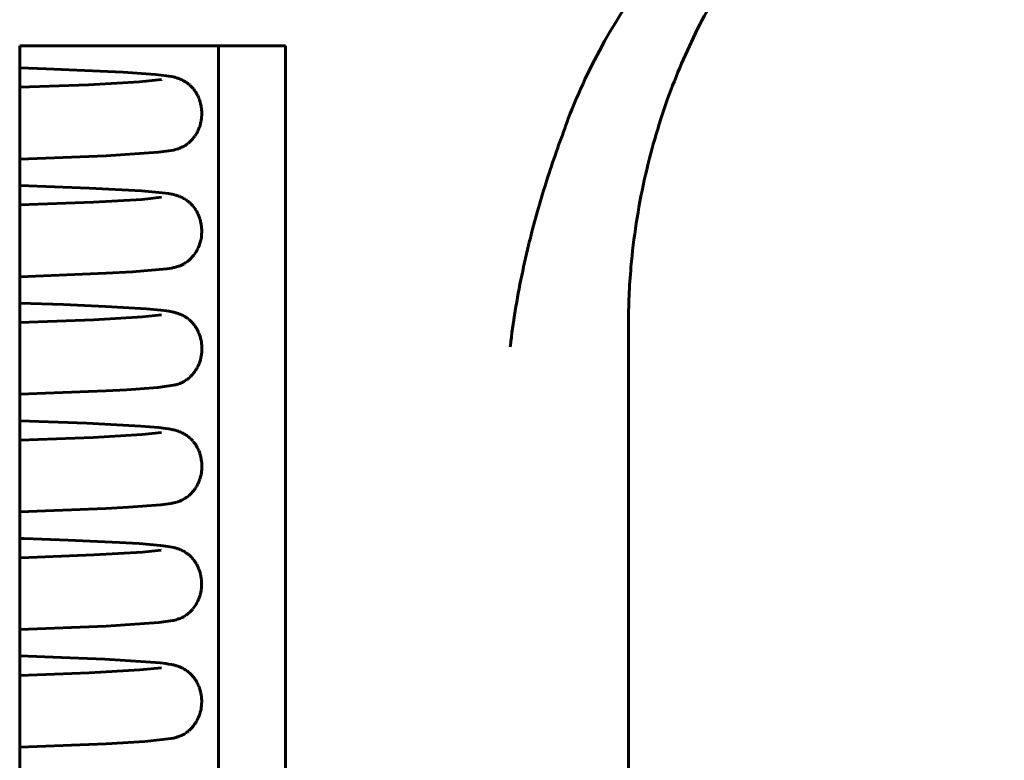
# Model space of a CAD drawing. Header units: millimetres. Extents: x 67 to 136, y 118 to 246.
# Tile 10 of 11: x 116 to 129, y 220 to 231. Entities that reach past the tile are written whole.
import ezdxf

# ---------------------------------------------------------------- set-up
doc = ezdxf.new("R2010")
doc.units = ezdxf.units.MM
doc.linetypes.add('K5LT_BASIC', pattern=[0])
doc.layers.add('Системный слой (1)', color=7, linetype='Continuous', true_color=0x6c6c6c)

# ---------------------------------------------------------------- blocks, each defined once
blk = doc.blocks.new('U5')
at = {"layer": 'Системный слой (1)', "color": 143, "linetype": 'K5LT_BASIC', "lineweight": 60, "true_color": 0x33acca}
for p, q in [((116.549, 224.91), (115.615, 224.945)), ((117.302, 224.869), (116.549, 224.91)), ((117.551, 224.848), (117.302, 224.869)), ((117.648, 224.837), (117.551, 224.848)), ((117.691, 224.831), (117.648, 224.837)), ((117.736, 224.823), (117.691, 224.831)), ((117.754, 224.819), (117.736, 224.823)), ((117.768, 224.816), (117.754, 224.819)), ((117.775, 224.814), (117.768, 224.816)), ((117.778, 224.813), (117.775, 224.814)), ((117.783, 224.812), (117.778, 224.813)), ((117.794, 224.809), (117.783, 224.812)), ((117.807, 224.805), (117.794, 224.809)), ((117.814, 224.803), (117.807, 224.805)), ((117.818, 224.801), (117.814, 224.803)), ((117.82, 224.801), (117.818, 224.801)), ((117.821, 224.8), (117.82, 224.801)), ((117.822, 224.8), (117.821, 224.8)), ((117.825, 224.799), (117.822, 224.8)), ((117.828, 224.798), (117.825, 224.799)), ((117.831, 224.797), (117.828, 224.798)), ((117.836, 224.795), (117.831, 224.797)), ((117.846, 224.791), (117.836, 224.795)), ((117.852, 224.789), (117.846, 224.791)), ((117.856, 224.787), (117.852, 224.789)), ((117.857, 224.786), (117.856, 224.787)), ((117.858, 224.786), (117.857, 224.786)), ((117.875, 224.778), (117.858, 224.786)), ((117.889, 224.771), (117.875, 224.778)), ((117.897, 224.767), (117.889, 224.771)), ((117.901, 224.765), (117.897, 224.767)), ((117.902, 224.764), (117.901, 224.765)), ((117.903, 224.764), (117.902, 224.764)), ((117.92, 224.754), (117.903, 224.764)), ((117.934, 224.745), (117.92, 224.754)), ((117.942, 224.74), (117.934, 224.745)), ((117.945, 224.737), (117.942, 224.74)), ((117.947, 224.736), (117.945, 224.737)), ((117.948, 224.735), (117.947, 224.736)), ((117.964, 224.723), (117.948, 224.735)), ((117.978, 224.712), (117.964, 224.723)), ((117.985, 224.705), (117.978, 224.712)), ((117.989, 224.702), (117.985, 224.705)), ((117.991, 224.7), (117.989, 224.702)), ((117.992, 224.699), (117.991, 224.7)), ((118.005, 224.686), (117.992, 224.699)), ((118.019, 224.672), (118.005, 224.686)), ((118.026, 224.664), (118.019, 224.672)), ((118.029, 224.66), (118.026, 224.664)), ((118.031, 224.658), (118.029, 224.66)), ((118.032, 224.657), (118.031, 224.658)), ((118.043, 224.643), (118.032, 224.657)), ((118.056, 224.626), (118.043, 224.643)), ((118.062, 224.617), (118.056, 224.626)), ((118.065, 224.612), (118.062, 224.617)), ((118.067, 224.61), (118.065, 224.612)), ((118.067, 224.609), (118.067, 224.61)), ((118.078, 224.592), (118.067, 224.609)), ((118.089, 224.571), (118.078, 224.592)), ((118.095, 224.561), (118.089, 224.571)), ((118.097, 224.555), (118.095, 224.561)), ((118.099, 224.552), (118.097, 224.555)), ((118.099, 224.551), (118.099, 224.552)), ((118.109, 224.53), (118.099, 224.551)), ((118.118, 224.505), (118.109, 224.53)), ((118.123, 224.493), (118.118, 224.505)), ((118.125, 224.486), (118.123, 224.493)), ((118.126, 224.483), (118.125, 224.486)), ((118.126, 224.482), (118.126, 224.483)), ((118.133, 224.458), (118.126, 224.482)), ((118.14, 224.431), (118.133, 224.458)), ((118.142, 224.418), (118.14, 224.431)), ((118.144, 224.411), (118.142, 224.418)), ((118.144, 224.408), (118.144, 224.411)), ((118.144, 224.406), (118.144, 224.408)), ((118.149, 224.379), (118.144, 224.406)), ((118.151, 224.353), (118.149, 224.379)), ((118.152, 224.341), (118.151, 224.353)), ((118.152, 224.334), (118.152, 224.341)), ((118.153, 224.331), (118.152, 224.334)), ((118.153, 224.329), (118.153, 224.331)), ((118.153, 224.309), (118.153, 224.329)), ((118.136, 224.168), (118.141, 224.191)), ((118.141, 224.191), (118.142, 224.192)), ((118.142, 224.195), (118.143, 224.201)), ((118.142, 224.192), (118.142, 224.195)), ((118.143, 224.201), (118.146, 224.214)), ((118.146, 224.214), (118.149, 224.239)), ((118.149, 224.239), (118.151, 224.261)), ((118.151, 224.262), (118.152, 224.265)), ((118.151, 224.261), (118.151, 224.262)), ((118.152, 224.272), (118.153, 224.284)), ((118.152, 224.265), (118.152, 224.272)), ((118.153, 224.284), (118.153, 224.309)), ((118.082, 224.034), (118.093, 224.054)), ((118.093, 224.056), (118.095, 224.058)), ((118.093, 224.054), (118.093, 224.056)), ((118.095, 224.058), (118.098, 224.064)), ((118.098, 224.064), (118.103, 224.076)), ((118.103, 224.076), (118.114, 224.1)), ((118.114, 224.1), (118.121, 224.12)), ((118.121, 224.12), (118.122, 224.122)), ((118.122, 224.122), (118.123, 224.125)), ((118.123, 224.125), (118.125, 224.131)), ((118.125, 224.131), (118.129, 224.143)), ((118.129, 224.143), (118.136, 224.168)), ((117.971, 223.899), (117.98, 223.907)), ((117.98, 223.907), (117.998, 223.924)), ((117.998, 223.924), (118.013, 223.939)), ((118.013, 223.939), (118.014, 223.94)), ((118.014, 223.94), (118.016, 223.943)), ((118.016, 223.943), (118.02, 223.947)), ((118.02, 223.947), (118.028, 223.957)), ((118.028, 223.957), (118.044, 223.977)), ((118.044, 223.977), (118.056, 223.993)), ((118.056, 223.994), (118.058, 223.997)), ((118.056, 223.993), (118.056, 223.994)), ((118.058, 223.997), (118.062, 224.002)), ((118.062, 224.002), (118.069, 224.012)), ((118.069, 224.012), (118.082, 224.034)), ((117.13, 223.738), (117.581, 223.773)), ((117.581, 223.773), (117.72, 223.791)), ((117.72, 223.791), (117.734, 223.794)), ((117.734, 223.794), (117.737, 223.795)), ((117.737, 223.795), (117.741, 223.795)), ((117.741, 223.795), (117.743, 223.796)), ((117.743, 223.796), (117.743, 223.796)), ((117.743, 223.796), (117.745, 223.796)), ((117.745, 223.796), (117.747, 223.797)), ((117.747, 223.797), (117.752, 223.798)), ((117.752, 223.798), (117.762, 223.8)), ((117.762, 223.8), (117.785, 223.805)), ((117.785, 223.805), (117.793, 223.807)), ((117.793, 223.807), (117.81, 223.812)), ((117.81, 223.812), (117.817, 223.814)), ((117.817, 223.814), (117.821, 223.816)), ((117.821, 223.816), (117.826, 223.817)), ((117.826, 223.817), (117.834, 223.82)), ((117.834, 223.82), (117.848, 223.825)), ((117.848, 223.825), (117.872, 223.835)), ((117.872, 223.835), (117.915, 223.859)), ((117.915, 223.859), (117.917, 223.86)), ((117.917, 223.86), (117.921, 223.863)), ((117.921, 223.863), (117.929, 223.868)), ((117.929, 223.868), (117.941, 223.876)), ((117.941, 223.876), (117.959, 223.89)), ((117.959, 223.89), (117.964, 223.893)), ((117.964, 223.893), (117.965, 223.894)), ((117.965, 223.894), (117.967, 223.896)), ((117.967, 223.896), (117.971, 223.899)), ((115.615, 223.674), (116.816, 223.721)), ((116.816, 223.721), (117.13, 223.738))]:
    blk.add_line(p, q, dxfattribs=at)
blk = doc.blocks.new('U7')
at = {"layer": 'Системный слой (1)', "color": 143, "linetype": 'K5LT_BASIC', "lineweight": 60, "true_color": 0x33acca}
for p, q in [((116.197, 221.646), (115.615, 221.666)), ((116.802, 221.62), (116.197, 221.646)), ((117.373, 221.586), (116.802, 221.62)), ((117.571, 221.568), (117.373, 221.586)), ((117.65, 221.559), (117.571, 221.568)), ((117.686, 221.553), (117.65, 221.559)), ((117.729, 221.546), (117.686, 221.553)), ((117.752, 221.541), (117.729, 221.546)), ((117.763, 221.539), (117.752, 221.541)), ((117.769, 221.537), (117.763, 221.539)), ((117.771, 221.536), (117.769, 221.537)), ((117.777, 221.535), (117.771, 221.536)), ((117.789, 221.532), (117.777, 221.535)), ((117.801, 221.528), (117.789, 221.532)), ((117.808, 221.526), (117.801, 221.528)), ((117.812, 221.525), (117.808, 221.526)), ((117.814, 221.524), (117.812, 221.525)), ((117.815, 221.524), (117.814, 221.524)), ((117.817, 221.523), (117.815, 221.524)), ((117.82, 221.522), (117.817, 221.523)), ((117.823, 221.521), (117.82, 221.522)), ((117.825, 221.52), (117.823, 221.521)), ((117.829, 221.519), (117.825, 221.52)), ((117.835, 221.517), (117.829, 221.519)), ((117.841, 221.514), (117.835, 221.517)), ((117.844, 221.513), (117.841, 221.514)), ((117.846, 221.513), (117.844, 221.513)), ((117.846, 221.512), (117.846, 221.513)), ((117.863, 221.505), (117.846, 221.512)), ((117.877, 221.499), (117.863, 221.505)), ((117.885, 221.495), (117.877, 221.499)), ((117.888, 221.493), (117.885, 221.495)), ((117.89, 221.492), (117.888, 221.493)), ((117.891, 221.491), (117.89, 221.492)), ((117.908, 221.482), (117.891, 221.491)), ((117.923, 221.473), (117.908, 221.482)), ((117.93, 221.468), (117.923, 221.473)), ((117.934, 221.465), (117.93, 221.468)), ((117.936, 221.464), (117.934, 221.465)), ((117.937, 221.463), (117.936, 221.464)), ((117.953, 221.452), (117.937, 221.463)), ((117.967, 221.441), (117.953, 221.452)), ((117.974, 221.435), (117.967, 221.441)), ((117.978, 221.432), (117.974, 221.435)), ((117.98, 221.43), (117.978, 221.432)), ((117.981, 221.429), (117.98, 221.43)), ((117.994, 221.417), (117.981, 221.429)), ((118.008, 221.404), (117.994, 221.417)), ((118.014, 221.396), (118.008, 221.404)), ((118.018, 221.393), (118.014, 221.396)), ((118.02, 221.391), (118.018, 221.393)), ((118.02, 221.39), (118.02, 221.391)), ((118.032, 221.376), (118.02, 221.39)), ((118.045, 221.36), (118.032, 221.376)), ((118.051, 221.351), (118.045, 221.36)), ((118.054, 221.347), (118.051, 221.351)), ((118.056, 221.345), (118.054, 221.347)), ((118.057, 221.344), (118.056, 221.345)), ((118.067, 221.327), (118.057, 221.344)), ((118.079, 221.308), (118.067, 221.327)), ((118.085, 221.297), (118.079, 221.308)), ((118.088, 221.292), (118.085, 221.297)), ((118.089, 221.289), (118.088, 221.292)), ((118.09, 221.288), (118.089, 221.289)), ((118.099, 221.268), (118.09, 221.288)), ((118.11, 221.244), (118.099, 221.268)), ((118.114, 221.232), (118.11, 221.244)), ((118.117, 221.226), (118.114, 221.232)), ((118.118, 221.223), (118.117, 221.226)), ((118.118, 221.221), (118.118, 221.223)), ((118.126, 221.198), (118.118, 221.221)), ((118.133, 221.172), (118.126, 221.198)), ((118.136, 221.159), (118.133, 221.172)), ((118.138, 221.152), (118.136, 221.159)), ((118.138, 221.149), (118.138, 221.152)), ((118.139, 221.147), (118.138, 221.149)), ((118.143, 221.122), (118.139, 221.147)), ((118.147, 221.095), (118.143, 221.122)), ((118.148, 221.082), (118.147, 221.095)), ((118.149, 221.075), (118.148, 221.082)), ((118.149, 221.072), (118.149, 221.075)), ((118.149, 221.07), (118.149, 221.072)), ((118.151, 221.045), (118.149, 221.07)), ((118.151, 221.019), (118.151, 221.045)), ((118.131, 220.882), (118.137, 220.906)), ((118.137, 220.906), (118.141, 220.924)), ((118.141, 220.925), (118.142, 220.928)), ((118.141, 220.924), (118.141, 220.925)), ((118.142, 220.928), (118.143, 220.934)), ((118.143, 220.934), (118.145, 220.946)), ((118.145, 220.946), (118.148, 220.971)), ((118.148, 220.971), (118.15, 220.994)), ((118.15, 221.006), (118.151, 221.019)), ((118.15, 220.999), (118.15, 221.006)), ((118.15, 220.996), (118.15, 220.999)), ((118.15, 220.994), (118.15, 220.996)), ((118.069, 220.738), (118.075, 220.749)), ((118.075, 220.749), (118.088, 220.772)), ((118.088, 220.772), (118.098, 220.792)), ((118.098, 220.792), (118.099, 220.794)), ((118.099, 220.794), (118.1, 220.797)), ((118.1, 220.797), (118.103, 220.803)), ((118.103, 220.803), (118.108, 220.814)), ((118.108, 220.814), (118.118, 220.839)), ((118.118, 220.839), (118.125, 220.86)), ((118.125, 220.861), (118.126, 220.864)), ((118.125, 220.86), (118.125, 220.861)), ((118.126, 220.864), (118.128, 220.87)), ((118.128, 220.87), (118.131, 220.882)), ((117.954, 220.609), (117.964, 220.617)), ((117.964, 220.617), (117.971, 220.623)), ((117.971, 220.623), (117.973, 220.625)), ((117.973, 220.625), (117.974, 220.626)), ((117.974, 220.626), (117.975, 220.627)), ((117.975, 220.627), (117.979, 220.63)), ((117.979, 220.63), (117.985, 220.636)), ((117.985, 220.636), (117.999, 220.65)), ((117.999, 220.65), (118.022, 220.674)), ((118.022, 220.674), (118.023, 220.675)), ((118.023, 220.675), (118.025, 220.678)), ((118.025, 220.678), (118.029, 220.682)), ((118.029, 220.682), (118.037, 220.692)), ((118.037, 220.692), (118.052, 220.713)), ((118.052, 220.713), (118.063, 220.729)), ((118.063, 220.729), (118.064, 220.73)), ((118.064, 220.73), (118.065, 220.733)), ((118.065, 220.733), (118.069, 220.738)), ((117.358, 220.474), (117.723, 220.514)), ((117.723, 220.514), (117.756, 220.521)), ((117.756, 220.521), (117.767, 220.523)), ((117.767, 220.523), (117.771, 220.524)), ((117.771, 220.524), (117.777, 220.526)), ((117.777, 220.526), (117.788, 220.529)), ((117.788, 220.529), (117.794, 220.53)), ((117.794, 220.53), (117.795, 220.531)), ((117.795, 220.531), (117.797, 220.531)), ((117.797, 220.531), (117.802, 220.533)), ((117.802, 220.533), (117.806, 220.534)), ((117.806, 220.534), (117.814, 220.536)), ((117.814, 220.536), (117.82, 220.538)), ((117.82, 220.538), (117.828, 220.541)), ((117.828, 220.541), (117.841, 220.546)), ((117.841, 220.546), (117.863, 220.555)), ((117.863, 220.555), (117.865, 220.556)), ((117.865, 220.556), (117.866, 220.556)), ((117.866, 220.556), (117.868, 220.557)), ((117.868, 220.557), (117.873, 220.559)), ((117.873, 220.559), (117.881, 220.563)), ((117.881, 220.563), (117.882, 220.564)), ((117.882, 220.564), (117.883, 220.564)), ((117.883, 220.564), (117.885, 220.565)), ((117.885, 220.565), (117.887, 220.566)), ((117.887, 220.566), (117.888, 220.567)), ((117.888, 220.567), (117.89, 220.568)), ((117.89, 220.568), (117.892, 220.569)), ((117.892, 220.569), (117.895, 220.57)), ((117.895, 220.57), (117.899, 220.573)), ((117.899, 220.573), (117.907, 220.577)), ((117.907, 220.577), (117.92, 220.585)), ((117.92, 220.585), (117.921, 220.586)), ((117.92, 220.585), (117.92, 220.585)), ((117.921, 220.586), (117.923, 220.587)), ((117.923, 220.587), (117.924, 220.588)), ((117.924, 220.588), (117.925, 220.588)), ((117.925, 220.588), (117.925, 220.589)), ((117.925, 220.589), (117.926, 220.589)), ((117.926, 220.589), (117.927, 220.59)), ((117.927, 220.59), (117.928, 220.59)), ((117.928, 220.59), (117.929, 220.591)), ((117.929, 220.591), (117.931, 220.593)), ((117.931, 220.593), (117.932, 220.593)), ((117.932, 220.593), (117.933, 220.594)), ((117.933, 220.594), (117.934, 220.594)), ((117.934, 220.594), (117.935, 220.595)), ((117.935, 220.595), (117.936, 220.596)), ((117.936, 220.596), (117.937, 220.597)), ((117.937, 220.597), (117.938, 220.598)), ((117.938, 220.598), (117.94, 220.599)), ((117.94, 220.599), (117.942, 220.6)), ((117.942, 220.6), (117.945, 220.602)), ((117.945, 220.603), (117.947, 220.604)), ((117.945, 220.602), (117.945, 220.603)), ((117.947, 220.604), (117.949, 220.605)), ((117.949, 220.605), (117.954, 220.609)), ((115.615, 220.395), (116.819, 220.442)), ((116.819, 220.442), (117.358, 220.474))]:
    blk.add_line(p, q, dxfattribs=at)
blk = doc.blocks.new('U10')
at = {"layer": 'Системный слой (1)', "color": 143, "linetype": 'K5LT_BASIC', "lineweight": 60, "true_color": 0x33acca}
for p, q in [((117.287, 221.471), (116.581, 221.431)), ((117.59, 221.502), (117.287, 221.471)), ((117.585, 221.501), (117.59, 221.502)), ((116.581, 221.431), (115.615, 221.395))]:
    blk.add_line(p, q, dxfattribs=at)
blk = doc.blocks.new('U16')
at = {"layer": 'Системный слой (1)', "color": 143, "linetype": 'K5LT_BASIC', "lineweight": 60, "true_color": 0x33acca}
for p, q in [((117.319, 228.03), (116.641, 227.991)), ((117.59, 228.059), (117.319, 228.03)), ((116.641, 227.991), (115.615, 227.952))]:
    blk.add_line(p, q, dxfattribs=at)
blk = doc.blocks.new('U24')
at = {"layer": 'Системный слой (1)', "color": 143, "linetype": 'K5LT_BASIC', "lineweight": 60, "true_color": 0x33acca}
for p, q in [((117.325, 226.392), (116.646, 226.352)), ((117.591, 226.42), (117.325, 226.392)), ((116.646, 226.352), (115.615, 226.313))]:
    blk.add_line(p, q, dxfattribs=at)
blk = doc.blocks.new('U26')
at = {"layer": 'Системный слой (1)', "color": 143, "linetype": 'K5LT_BASIC', "lineweight": 60, "true_color": 0x33acca}
for p, q in [((117.32, 224.752), (116.639, 224.713)), ((117.592, 224.78), (117.32, 224.752)), ((116.639, 224.713), (115.615, 224.674))]:
    blk.add_line(p, q, dxfattribs=at)
blk = doc.blocks.new('U32')
at = {"layer": 'Системный слой (1)', "color": 143, "linetype": 'K5LT_BASIC', "lineweight": 60, "true_color": 0x33acca}
for p, q in [((117.328, 223.113), (116.648, 223.074)), ((117.585, 223.14), (117.328, 223.113)), ((115.618, 223.034), (115.615, 223.034)), ((115.615, 223.034), (115.615, 223.034)), ((115.621, 223.034), (115.618, 223.034)), ((115.622, 223.034), (115.621, 223.034)), ((115.623, 223.035), (115.622, 223.034)), ((115.624, 223.035), (115.623, 223.035)), ((115.625, 223.035), (115.624, 223.035)), ((115.624, 223.035), (115.624, 223.035)), ((115.626, 223.035), (115.625, 223.035)), ((115.627, 223.035), (115.626, 223.035)), ((115.629, 223.035), (115.627, 223.035)), ((116.648, 223.074), (115.629, 223.035))]:
    blk.add_line(p, q, dxfattribs=at)
blk = doc.blocks.new('U33')
at = {"layer": 'Системный слой (1)', "color": 143, "linetype": 'K5LT_BASIC', "lineweight": 60, "true_color": 0x33acca}
for p, q in [((115.982, 229.85), (115.615, 229.863)), ((117.058, 229.803), (115.982, 229.85)), ((117.507, 229.771), (117.058, 229.803)), ((117.661, 229.753), (117.507, 229.771)), ((117.726, 229.743), (117.661, 229.753)), ((117.759, 229.736), (117.726, 229.743)), ((117.776, 229.732), (117.759, 229.736)), ((117.786, 229.729), (117.776, 229.732)), ((117.79, 229.728), (117.786, 229.729)), ((117.793, 229.727), (117.79, 229.728)), ((117.794, 229.727), (117.793, 229.727)), ((117.8, 229.725), (117.794, 229.727)), ((117.814, 229.721), (117.8, 229.725)), ((117.825, 229.717), (117.814, 229.721)), ((117.831, 229.715), (117.825, 229.717)), ((117.835, 229.713), (117.831, 229.715)), ((117.836, 229.713), (117.835, 229.713)), ((117.837, 229.712), (117.836, 229.713)), ((117.839, 229.712), (117.837, 229.712)), ((117.842, 229.711), (117.839, 229.712)), ((117.844, 229.71), (117.842, 229.711)), ((117.845, 229.709), (117.844, 229.71)), ((117.848, 229.708), (117.845, 229.709)), ((117.852, 229.707), (117.848, 229.708)), ((117.857, 229.704), (117.852, 229.707)), ((117.86, 229.703), (117.857, 229.704)), ((117.861, 229.703), (117.86, 229.703)), ((117.862, 229.702), (117.861, 229.703)), ((117.878, 229.695), (117.862, 229.702)), ((117.892, 229.688), (117.878, 229.695)), ((117.899, 229.684), (117.892, 229.688)), ((117.903, 229.682), (117.899, 229.684)), ((117.905, 229.68), (117.903, 229.682)), ((117.906, 229.68), (117.905, 229.68)), ((117.923, 229.67), (117.906, 229.68)), ((117.937, 229.66), (117.923, 229.67)), ((117.945, 229.655), (117.937, 229.66)), ((117.949, 229.652), (117.945, 229.655)), ((117.951, 229.651), (117.949, 229.652)), ((117.952, 229.65), (117.951, 229.651)), ((117.966, 229.638), (117.952, 229.65)), ((117.981, 229.626), (117.966, 229.638)), ((117.988, 229.62), (117.981, 229.626)), ((117.992, 229.617), (117.988, 229.62)), ((117.994, 229.615), (117.992, 229.617)), ((117.994, 229.614), (117.994, 229.615)), ((118.01, 229.599), (117.994, 229.614)), ((118.023, 229.585), (118.01, 229.599)), ((118.029, 229.578), (118.023, 229.585)), ((118.032, 229.574), (118.029, 229.578)), ((118.034, 229.572), (118.032, 229.574)), ((118.034, 229.571), (118.034, 229.572)), ((118.04, 229.564), (118.034, 229.571)), ((118.052, 229.549), (118.04, 229.564)), ((118.057, 229.541), (118.052, 229.549)), ((118.06, 229.537), (118.057, 229.541)), ((118.061, 229.535), (118.06, 229.537)), ((118.062, 229.534), (118.061, 229.535)), ((118.068, 229.524), (118.062, 229.534)), ((118.079, 229.506), (118.068, 229.524)), ((118.084, 229.497), (118.079, 229.506)), ((118.087, 229.492), (118.084, 229.497)), ((118.088, 229.49), (118.087, 229.492)), ((118.089, 229.488), (118.088, 229.49)), ((118.095, 229.476), (118.089, 229.488)), ((118.104, 229.456), (118.095, 229.476)), ((118.109, 229.445), (118.104, 229.456)), ((118.111, 229.44), (118.109, 229.445)), ((118.112, 229.438), (118.111, 229.44)), ((118.112, 229.436), (118.112, 229.438)), ((118.118, 229.421), (118.112, 229.436)), ((118.125, 229.399), (118.118, 229.421)), ((118.129, 229.387), (118.125, 229.399)), ((118.13, 229.381), (118.129, 229.387)), ((118.131, 229.379), (118.13, 229.381)), ((118.132, 229.377), (118.131, 229.379)), ((118.136, 229.36), (118.132, 229.377)), ((118.141, 229.336), (118.136, 229.36)), ((118.143, 229.324), (118.141, 229.336)), ((118.144, 229.318), (118.143, 229.324)), ((118.145, 229.315), (118.144, 229.318)), ((118.145, 229.314), (118.145, 229.315)), ((118.147, 229.296), (118.145, 229.314)), ((118.15, 229.272), (118.147, 229.296)), ((118.151, 229.26), (118.15, 229.272)), ((118.151, 229.254), (118.151, 229.26)), ((118.141, 229.114), (118.142, 229.12)), ((118.142, 229.12), (118.144, 229.133)), ((118.144, 229.133), (118.148, 229.158)), ((118.148, 229.158), (118.15, 229.18)), ((118.15, 229.184), (118.151, 229.191)), ((118.15, 229.181), (118.15, 229.184)), ((118.15, 229.18), (118.15, 229.181)), ((118.151, 229.251), (118.151, 229.254)), ((118.151, 229.249), (118.151, 229.251)), ((118.152, 229.228), (118.151, 229.249)), ((118.151, 229.203), (118.152, 229.228)), ((118.151, 229.191), (118.151, 229.203)), ((118.094, 228.977), (118.097, 228.983)), ((118.097, 228.983), (118.102, 228.995)), ((118.102, 228.995), (118.112, 229.018)), ((118.112, 229.018), (118.12, 229.04)), ((118.12, 229.04), (118.121, 229.041)), ((118.121, 229.041), (118.122, 229.044)), ((118.122, 229.044), (118.124, 229.05)), ((118.124, 229.05), (118.128, 229.062)), ((118.128, 229.062), (118.135, 229.087)), ((118.135, 229.087), (118.14, 229.11)), ((118.14, 229.111), (118.141, 229.114)), ((118.14, 229.11), (118.14, 229.111)), ((117.981, 228.828), (118.001, 228.847)), ((118.001, 228.847), (118.012, 228.858)), ((118.012, 228.858), (118.013, 228.859)), ((118.013, 228.859), (118.015, 228.861)), ((118.015, 228.861), (118.019, 228.866)), ((118.019, 228.866), (118.027, 228.875)), ((118.027, 228.875), (118.043, 228.896)), ((118.043, 228.896), (118.055, 228.912)), ((118.055, 228.912), (118.056, 228.914)), ((118.056, 228.914), (118.058, 228.916)), ((118.058, 228.916), (118.061, 228.921)), ((118.061, 228.921), (118.068, 228.932)), ((118.068, 228.932), (118.081, 228.954)), ((118.081, 228.954), (118.092, 228.973)), ((118.092, 228.974), (118.094, 228.977)), ((118.092, 228.973), (118.092, 228.974)), ((117.55, 228.688), (117.761, 228.718)), ((117.761, 228.718), (117.762, 228.718)), ((117.762, 228.718), (117.763, 228.719)), ((117.763, 228.719), (117.766, 228.719)), ((117.766, 228.719), (117.773, 228.721)), ((117.773, 228.721), (117.787, 228.725)), ((117.787, 228.725), (117.806, 228.73)), ((117.806, 228.73), (117.807, 228.73)), ((117.807, 228.73), (117.809, 228.731)), ((117.809, 228.731), (117.814, 228.732)), ((117.814, 228.732), (117.823, 228.735)), ((117.823, 228.735), (117.844, 228.743)), ((117.844, 228.743), (117.866, 228.752)), ((117.866, 228.752), (117.867, 228.753)), ((117.867, 228.753), (117.869, 228.754)), ((117.869, 228.754), (117.874, 228.756)), ((117.874, 228.756), (117.885, 228.761)), ((117.885, 228.761), (117.908, 228.774)), ((117.908, 228.774), (117.909, 228.774)), ((117.909, 228.774), (117.911, 228.775)), ((117.911, 228.775), (117.915, 228.778)), ((117.915, 228.778), (117.923, 228.783)), ((117.923, 228.783), (117.941, 228.795)), ((117.941, 228.795), (117.963, 228.812)), ((117.963, 228.812), (117.964, 228.813)), ((117.964, 228.813), (117.967, 228.815)), ((117.967, 228.815), (117.972, 228.819)), ((117.972, 228.819), (117.981, 228.828)), ((115.615, 228.592), (116.82, 228.639)), ((116.82, 228.639), (117.55, 228.688))]:
    blk.add_line(p, q, dxfattribs=at)
blk = doc.blocks.new('U46')
at = {"layer": 'Системный слой (1)', "color": 143, "linetype": 'K5LT_BASIC', "lineweight": 60, "true_color": 0x33acca}
for p, q in [((116.223, 226.563), (115.615, 226.584)), ((116.812, 226.537), (116.223, 226.563)), ((117.382, 226.503), (116.812, 226.537)), ((117.579, 226.485), (117.382, 226.503)), ((117.658, 226.476), (117.579, 226.485)), ((117.694, 226.47), (117.658, 226.476)), ((117.737, 226.463), (117.694, 226.47)), ((117.753, 226.459), (117.737, 226.463)), ((117.767, 226.456), (117.753, 226.459)), ((117.775, 226.454), (117.767, 226.456)), ((117.778, 226.453), (117.775, 226.454)), ((117.782, 226.452), (117.778, 226.453)), ((117.791, 226.45), (117.782, 226.452)), ((117.806, 226.445), (117.791, 226.45)), ((117.815, 226.443), (117.806, 226.445)), ((117.819, 226.441), (117.815, 226.443)), ((117.822, 226.44), (117.819, 226.441)), ((117.823, 226.44), (117.822, 226.44)), ((117.824, 226.44), (117.823, 226.44)), ((117.823, 226.44), (117.823, 226.44)), ((117.825, 226.439), (117.824, 226.44)), ((117.826, 226.439), (117.825, 226.439)), ((117.827, 226.439), (117.826, 226.439)), ((117.826, 226.439), (117.826, 226.439)), ((117.826, 226.439), (117.826, 226.439)), ((117.827, 226.438), (117.827, 226.439)), ((117.827, 226.439), (117.827, 226.439)), ((117.828, 226.438), (117.827, 226.438)), ((117.829, 226.438), (117.828, 226.438)), ((117.83, 226.437), (117.829, 226.438)), ((117.829, 226.438), (117.829, 226.438)), ((117.831, 226.437), (117.83, 226.437)), ((117.832, 226.437), (117.831, 226.437)), ((117.831, 226.437), (117.831, 226.437)), ((117.833, 226.436), (117.832, 226.437)), ((117.832, 226.437), (117.832, 226.437)), ((117.832, 226.437), (117.832, 226.437)), ((117.834, 226.436), (117.833, 226.436)), ((117.835, 226.436), (117.834, 226.436)), ((117.834, 226.436), (117.834, 226.436)), ((117.845, 226.432), (117.835, 226.436)), ((117.852, 226.429), (117.845, 226.432)), ((117.856, 226.427), (117.852, 226.429)), ((117.858, 226.427), (117.856, 226.427)), ((117.859, 226.426), (117.858, 226.427)), ((117.866, 226.423), (117.859, 226.426)), ((117.859, 226.426), (117.859, 226.426)), ((117.871, 226.42), (117.866, 226.423)), ((117.874, 226.419), (117.871, 226.42)), ((117.875, 226.419), (117.874, 226.419)), ((117.876, 226.418), (117.875, 226.419)), ((117.893, 226.41), (117.876, 226.418)), ((117.907, 226.402), (117.893, 226.41)), ((117.915, 226.398), (117.907, 226.402)), ((117.918, 226.395), (117.915, 226.398)), ((117.92, 226.394), (117.918, 226.395)), ((117.921, 226.393), (117.92, 226.394)), ((117.937, 226.383), (117.921, 226.393)), ((117.952, 226.373), (117.937, 226.383)), ((117.959, 226.367), (117.952, 226.373)), ((117.963, 226.364), (117.959, 226.367)), ((117.965, 226.363), (117.963, 226.364)), ((117.966, 226.362), (117.965, 226.363)), ((117.981, 226.35), (117.966, 226.362)), ((117.995, 226.337), (117.981, 226.35)), ((118.002, 226.33), (117.995, 226.337)), ((118.006, 226.326), (118.002, 226.33)), ((118.008, 226.324), (118.006, 226.326)), ((118.021, 226.31), (118.008, 226.324)), ((118.008, 226.324), (118.008, 226.324)), ((118.034, 226.295), (118.021, 226.31)), ((118.041, 226.287), (118.034, 226.295)), ((118.044, 226.283), (118.041, 226.287)), ((118.046, 226.28), (118.044, 226.283)), ((118.047, 226.279), (118.046, 226.28)), ((118.058, 226.264), (118.047, 226.279)), ((118.07, 226.246), (118.058, 226.264)), ((118.076, 226.236), (118.07, 226.246)), ((118.079, 226.231), (118.076, 226.236)), ((118.08, 226.229), (118.079, 226.231)), ((118.081, 226.227), (118.08, 226.229)), ((118.091, 226.209), (118.081, 226.227)), ((118.102, 226.187), (118.091, 226.209)), ((118.107, 226.175), (118.102, 226.187)), ((118.109, 226.17), (118.107, 226.175)), ((118.111, 226.167), (118.109, 226.17)), ((118.111, 226.165), (118.111, 226.167)), ((118.12, 226.143), (118.111, 226.165)), ((118.128, 226.117), (118.12, 226.143)), ((118.132, 226.104), (118.128, 226.117)), ((118.134, 226.098), (118.132, 226.104)), ((118.134, 226.095), (118.134, 226.098)), ((118.135, 226.093), (118.134, 226.095)), ((118.141, 226.068), (118.135, 226.093)), ((118.146, 226.042), (118.141, 226.068)), ((118.148, 226.028), (118.146, 226.042)), ((118.149, 226.021), (118.148, 226.028)), ((118.149, 226.018), (118.149, 226.021)), ((118.149, 226.016), (118.149, 226.018)), ((118.152, 225.991), (118.149, 226.016)), ((118.153, 225.964), (118.152, 225.991)), ((118.154, 225.951), (118.153, 225.964)), ((118.14, 225.821), (118.145, 225.846)), ((118.145, 225.846), (118.148, 225.868)), ((118.148, 225.869), (118.149, 225.872)), ((118.148, 225.868), (118.148, 225.869)), ((118.149, 225.872), (118.15, 225.879)), ((118.15, 225.879), (118.151, 225.891)), ((118.151, 225.891), (118.153, 225.917)), ((118.153, 225.917), (118.154, 225.94)), ((118.154, 225.945), (118.154, 225.951)), ((118.154, 225.941), (118.154, 225.945)), ((118.154, 225.94), (118.154, 225.941)), ((118.088, 225.685), (118.1, 225.708)), ((118.1, 225.708), (118.109, 225.729)), ((118.109, 225.729), (118.11, 225.73)), ((118.11, 225.73), (118.111, 225.733)), ((118.111, 225.733), (118.114, 225.739)), ((118.114, 225.739), (118.118, 225.751)), ((118.118, 225.751), (118.127, 225.776)), ((118.127, 225.776), (118.134, 225.798)), ((118.134, 225.799), (118.135, 225.802)), ((118.134, 225.798), (118.134, 225.799)), ((118.135, 225.802), (118.137, 225.809)), ((118.137, 225.809), (118.14, 225.821)), ((117.972, 225.54), (117.988, 225.554)), ((117.988, 225.554), (117.99, 225.556)), ((117.99, 225.556), (117.991, 225.557)), ((117.991, 225.557), (117.993, 225.559)), ((117.993, 225.559), (117.997, 225.563)), ((117.997, 225.563), (118.005, 225.571)), ((118.005, 225.571), (118.021, 225.588)), ((118.021, 225.588), (118.037, 225.608)), ((118.037, 225.608), (118.038, 225.609)), ((118.038, 225.609), (118.04, 225.611)), ((118.04, 225.611), (118.044, 225.616)), ((118.044, 225.616), (118.052, 225.626)), ((118.052, 225.626), (118.066, 225.648)), ((118.066, 225.648), (118.077, 225.665)), ((118.077, 225.665), (118.078, 225.666)), ((118.078, 225.666), (118.079, 225.669)), ((118.079, 225.669), (118.082, 225.674)), ((118.082, 225.674), (118.088, 225.685)), ((117.54, 225.408), (117.756, 225.438)), ((117.756, 225.438), (117.763, 225.44)), ((117.763, 225.44), (117.774, 225.443)), ((117.774, 225.443), (117.792, 225.447)), ((117.792, 225.447), (117.802, 225.45)), ((117.802, 225.45), (117.821, 225.456)), ((117.821, 225.456), (117.823, 225.456)), ((117.823, 225.456), (117.845, 225.464)), ((117.845, 225.464), (117.887, 225.483)), ((117.887, 225.483), (117.888, 225.484)), ((117.888, 225.484), (117.889, 225.484)), ((117.889, 225.484), (117.892, 225.485)), ((117.892, 225.485), (117.894, 225.487)), ((117.894, 225.487), (117.895, 225.487)), ((117.895, 225.487), (117.896, 225.488)), ((117.896, 225.488), (117.897, 225.488)), ((117.897, 225.488), (117.898, 225.489)), ((117.898, 225.489), (117.9, 225.49)), ((117.9, 225.49), (117.903, 225.491)), ((117.903, 225.491), (117.907, 225.494)), ((117.907, 225.494), (117.914, 225.498)), ((117.914, 225.498), (117.916, 225.499)), ((117.916, 225.499), (117.917, 225.5)), ((117.916, 225.499), (117.916, 225.499)), ((117.917, 225.5), (117.918, 225.501)), ((117.918, 225.501), (117.919, 225.501)), ((117.919, 225.501), (117.92, 225.502)), ((117.919, 225.501), (117.919, 225.501)), ((117.92, 225.502), (117.921, 225.502)), ((117.921, 225.502), (117.921, 225.503)), ((117.921, 225.503), (117.923, 225.503)), ((117.923, 225.503), (117.923, 225.504)), ((117.923, 225.504), (117.924, 225.504)), ((117.924, 225.504), (117.925, 225.505)), ((117.925, 225.505), (117.926, 225.506)), ((117.926, 225.506), (117.927, 225.506)), ((117.927, 225.506), (117.928, 225.507)), ((117.927, 225.506), (117.927, 225.506)), ((117.928, 225.507), (117.929, 225.507)), ((117.929, 225.508), (117.931, 225.509)), ((117.929, 225.507), (117.929, 225.508)), ((117.931, 225.509), (117.932, 225.509)), ((117.932, 225.509), (117.933, 225.51)), ((117.933, 225.51), (117.934, 225.51)), ((117.934, 225.51), (117.936, 225.512)), ((117.936, 225.512), (117.94, 225.515)), ((117.94, 225.515), (117.948, 225.521)), ((117.948, 225.521), (117.95, 225.522)), ((117.95, 225.522), (117.951, 225.523)), ((117.951, 225.523), (117.952, 225.524)), ((117.952, 225.524), (117.955, 225.526)), ((117.955, 225.526), (117.96, 225.53)), ((117.96, 225.53), (117.972, 225.54)), ((115.615, 225.313), (116.816, 225.36)), ((116.816, 225.36), (117.108, 225.376)), ((117.108, 225.376), (117.54, 225.408))]:
    blk.add_line(p, q, dxfattribs=at)
blk = doc.blocks.new('U51')
at = {"layer": 'Системный слой (1)', "color": 143, "linetype": 'K5LT_BASIC', "lineweight": 60, "true_color": 0x33acca}
for p, q in [((115.621, 223.305), (115.615, 223.306)), ((115.634, 223.305), (115.621, 223.305)), ((115.643, 223.305), (115.634, 223.305)), ((115.649, 223.304), (115.643, 223.305)), ((115.653, 223.304), (115.649, 223.304)), ((115.655, 223.304), (115.653, 223.304)), ((115.657, 223.304), (115.655, 223.304)), ((115.66, 223.304), (115.657, 223.304)), ((115.662, 223.304), (115.66, 223.304)), ((115.667, 223.304), (115.662, 223.304)), ((115.677, 223.304), (115.667, 223.304)), ((116.291, 223.281), (115.677, 223.304)), ((117.006, 223.249), (116.291, 223.281)), ((117.277, 223.232), (117.006, 223.249)), ((117.575, 223.207), (117.277, 223.232)), ((117.685, 223.192), (117.575, 223.207)), ((117.734, 223.183), (117.685, 223.192)), ((117.761, 223.178), (117.734, 223.183)), ((117.774, 223.174), (117.761, 223.178)), ((117.781, 223.172), (117.774, 223.174)), ((117.785, 223.171), (117.781, 223.172)), ((117.788, 223.171), (117.785, 223.171)), ((117.795, 223.169), (117.788, 223.171)), ((117.809, 223.164), (117.795, 223.169)), ((117.82, 223.161), (117.809, 223.164)), ((117.826, 223.158), (117.82, 223.161)), ((117.829, 223.157), (117.826, 223.158)), ((117.831, 223.157), (117.829, 223.157)), ((117.831, 223.156), (117.831, 223.157)), ((117.832, 223.156), (117.831, 223.156)), ((117.833, 223.156), (117.832, 223.156)), ((117.834, 223.155), (117.833, 223.156)), ((117.835, 223.155), (117.834, 223.155)), ((117.834, 223.155), (117.834, 223.155)), ((117.836, 223.155), (117.835, 223.155)), ((117.835, 223.155), (117.835, 223.155)), ((117.835, 223.155), (117.835, 223.155)), ((117.837, 223.154), (117.836, 223.155)), ((117.838, 223.154), (117.837, 223.154)), ((117.837, 223.154), (117.837, 223.154)), ((117.839, 223.153), (117.838, 223.154)), ((117.838, 223.154), (117.838, 223.154)), ((117.84, 223.153), (117.839, 223.153)), ((117.841, 223.153), (117.84, 223.153)), ((117.84, 223.153), (117.84, 223.153)), ((117.842, 223.152), (117.841, 223.153)), ((117.841, 223.153), (117.841, 223.153)), ((117.844, 223.152), (117.842, 223.152)), ((117.842, 223.152), (117.842, 223.152)), ((117.844, 223.151), (117.844, 223.152)), ((117.845, 223.151), (117.844, 223.151)), ((117.858, 223.145), (117.845, 223.151)), ((117.866, 223.142), (117.858, 223.145)), ((117.87, 223.14), (117.866, 223.142)), ((117.871, 223.139), (117.87, 223.14)), ((117.872, 223.139), (117.871, 223.139)), ((117.873, 223.139), (117.872, 223.139)), ((117.876, 223.137), (117.873, 223.139)), ((117.88, 223.135), (117.876, 223.137)), ((117.883, 223.134), (117.88, 223.135)), ((117.884, 223.133), (117.883, 223.134)), ((117.901, 223.124), (117.884, 223.133)), ((117.884, 223.133), (117.884, 223.133)), ((117.915, 223.115), (117.901, 223.124)), ((117.923, 223.111), (117.915, 223.115)), ((117.927, 223.108), (117.923, 223.111)), ((117.929, 223.107), (117.927, 223.108)), ((117.93, 223.106), (117.929, 223.107)), ((117.945, 223.095), (117.93, 223.106)), ((117.96, 223.084), (117.945, 223.095)), ((117.967, 223.079), (117.96, 223.084)), ((117.971, 223.075), (117.967, 223.079)), ((117.973, 223.074), (117.971, 223.075)), ((117.974, 223.073), (117.973, 223.074)), ((117.988, 223.06), (117.974, 223.073)), ((118.002, 223.047), (117.988, 223.06)), ((118.009, 223.039), (118.002, 223.047)), ((118.013, 223.036), (118.009, 223.039)), ((118.014, 223.034), (118.013, 223.036)), ((118.015, 223.033), (118.014, 223.034)), ((118.028, 223.018), (118.015, 223.033)), ((118.04, 223.003), (118.028, 223.018)), ((118.046, 222.995), (118.04, 223.003)), ((118.049, 222.991), (118.046, 222.995)), ((118.051, 222.989), (118.049, 222.991)), ((118.052, 222.987), (118.051, 222.989)), ((118.059, 222.977), (118.052, 222.987)), ((118.071, 222.958), (118.059, 222.977)), ((118.076, 222.949), (118.071, 222.958)), ((118.079, 222.944), (118.076, 222.949)), ((118.08, 222.942), (118.079, 222.944)), ((118.081, 222.94), (118.08, 222.942)), ((118.091, 222.922), (118.081, 222.94)), ((118.101, 222.899), (118.091, 222.922)), ((118.106, 222.887), (118.101, 222.899)), ((118.109, 222.881), (118.106, 222.887)), ((118.11, 222.878), (118.109, 222.881)), ((118.11, 222.877), (118.11, 222.878)), ((118.119, 222.854), (118.11, 222.877)), ((118.127, 222.829), (118.119, 222.854)), ((118.13, 222.815), (118.127, 222.829)), ((118.132, 222.809), (118.13, 222.815)), ((118.133, 222.806), (118.132, 222.809)), ((118.133, 222.804), (118.133, 222.806)), ((118.138, 222.779), (118.133, 222.804)), ((118.143, 222.752), (118.138, 222.779)), ((118.145, 222.739), (118.143, 222.752)), ((118.146, 222.732), (118.145, 222.739)), ((118.146, 222.729), (118.146, 222.732)), ((118.146, 222.727), (118.146, 222.729)), ((118.148, 222.701), (118.146, 222.727)), ((118.149, 222.675), (118.148, 222.701)), ((118.149, 222.662), (118.149, 222.675)), ((118.133, 222.532), (118.139, 222.557)), ((118.139, 222.557), (118.143, 222.579)), ((118.143, 222.584), (118.144, 222.59)), ((118.143, 222.581), (118.143, 222.584)), ((118.143, 222.579), (118.143, 222.581)), ((118.144, 222.59), (118.146, 222.603)), ((118.146, 222.603), (118.148, 222.628)), ((118.148, 222.628), (118.149, 222.651)), ((118.149, 222.655), (118.149, 222.662)), ((118.149, 222.652), (118.149, 222.655)), ((118.149, 222.651), (118.149, 222.652)), ((118.073, 222.386), (118.079, 222.397)), ((118.079, 222.397), (118.091, 222.42)), ((118.091, 222.42), (118.101, 222.441)), ((118.101, 222.441), (118.102, 222.442)), ((118.102, 222.442), (118.103, 222.445)), ((118.103, 222.445), (118.106, 222.451)), ((118.106, 222.451), (118.111, 222.463)), ((118.111, 222.463), (118.12, 222.488)), ((118.12, 222.488), (118.127, 222.509)), ((118.127, 222.51), (118.128, 222.514)), ((118.127, 222.509), (118.127, 222.51)), ((118.128, 222.514), (118.13, 222.52)), ((118.13, 222.52), (118.133, 222.532)), ((117.948, 222.244), (117.969, 222.261)), ((117.969, 222.261), (117.98, 222.271)), ((117.98, 222.271), (117.981, 222.272)), ((117.981, 222.272), (117.983, 222.274)), ((117.983, 222.274), (117.987, 222.278)), ((117.987, 222.278), (117.996, 222.287)), ((117.996, 222.287), (118.014, 222.305)), ((118.014, 222.305), (118.027, 222.32)), ((118.027, 222.32), (118.028, 222.322)), ((118.028, 222.322), (118.03, 222.324)), ((118.03, 222.324), (118.033, 222.329)), ((118.033, 222.329), (118.041, 222.339)), ((118.041, 222.339), (118.056, 222.36)), ((118.056, 222.36), (118.067, 222.377)), ((118.067, 222.377), (118.068, 222.378)), ((118.068, 222.378), (118.07, 222.381)), ((118.07, 222.381), (118.073, 222.386)), ((116.82, 222.082), (117.552, 222.13)), ((117.552, 222.13), (117.748, 222.158)), ((117.748, 222.158), (117.761, 222.161)), ((117.761, 222.161), (117.793, 222.169)), ((117.793, 222.169), (117.81, 222.174)), ((117.81, 222.174), (117.811, 222.175)), ((117.811, 222.175), (117.813, 222.175)), ((117.813, 222.175), (117.818, 222.177)), ((117.818, 222.177), (117.829, 222.181)), ((117.829, 222.181), (117.852, 222.189)), ((117.852, 222.189), (117.876, 222.201)), ((117.876, 222.201), (117.878, 222.201)), ((117.878, 222.201), (117.88, 222.202)), ((117.88, 222.202), (117.886, 222.205)), ((117.886, 222.205), (117.898, 222.212)), ((117.898, 222.212), (117.926, 222.229)), ((117.926, 222.229), (117.929, 222.231)), ((117.929, 222.231), (117.931, 222.232)), ((117.931, 222.232), (117.933, 222.234)), ((117.933, 222.234), (117.938, 222.237)), ((117.938, 222.237), (117.948, 222.244)), ((115.615, 222.034), (116.82, 222.082))]:
    blk.add_line(p, q, dxfattribs=at)
blk = doc.blocks.new('U53')
at = {"layer": 'Системный слой (1)', "color": 143, "linetype": 'K5LT_BASIC', "lineweight": 60, "true_color": 0x33acca}
for p, q in [((117.284, 229.667), (116.572, 229.628)), ((117.592, 229.699), (117.284, 229.667)), ((117.584, 229.697), (117.592, 229.699)), ((116.572, 229.628), (115.615, 229.592))]:
    blk.add_line(p, q, dxfattribs=at)
blk = doc.blocks.new('U56')
at = {"layer": 'Системный слой (1)', "color": 143, "linetype": 'K5LT_BASIC', "lineweight": 60, "true_color": 0x33acca}
for p, q in [((116.584, 228.187), (115.615, 228.224)), ((117.311, 228.148), (116.584, 228.187)), ((117.553, 228.127), (117.311, 228.148)), ((117.647, 228.116), (117.553, 228.127)), ((117.689, 228.11), (117.647, 228.116)), ((117.734, 228.102), (117.689, 228.11)), ((117.738, 228.101), (117.734, 228.102)), ((117.759, 228.096), (117.738, 228.101)), ((117.77, 228.094), (117.759, 228.096)), ((117.775, 228.093), (117.77, 228.094)), ((117.779, 228.092), (117.775, 228.093)), ((117.787, 228.089), (117.779, 228.092)), ((117.802, 228.085), (117.787, 228.089)), ((117.811, 228.082), (117.802, 228.085)), ((117.815, 228.081), (117.811, 228.082)), ((117.818, 228.08), (117.815, 228.081)), ((117.819, 228.08), (117.818, 228.08)), ((117.82, 228.079), (117.819, 228.08)), ((117.823, 228.078), (117.82, 228.079)), ((117.82, 228.079), (117.82, 228.079)), ((117.825, 228.077), (117.823, 228.078)), ((117.827, 228.077), (117.825, 228.077)), ((117.828, 228.077), (117.827, 228.077)), ((117.829, 228.076), (117.828, 228.077)), ((117.83, 228.076), (117.829, 228.076)), ((117.832, 228.075), (117.83, 228.076)), ((117.835, 228.074), (117.832, 228.075)), ((117.837, 228.073), (117.835, 228.074)), ((117.838, 228.073), (117.837, 228.073)), ((117.839, 228.073), (117.838, 228.073)), ((117.842, 228.071), (117.839, 228.073)), ((117.852, 228.067), (117.842, 228.071)), ((117.858, 228.065), (117.852, 228.067)), ((117.861, 228.063), (117.858, 228.065)), ((117.862, 228.063), (117.861, 228.063)), ((117.863, 228.062), (117.862, 228.063)), ((117.88, 228.054), (117.863, 228.062)), ((117.894, 228.047), (117.88, 228.054)), ((117.902, 228.043), (117.894, 228.047)), ((117.906, 228.041), (117.902, 228.043)), ((117.908, 228.04), (117.906, 228.041)), ((117.909, 228.039), (117.908, 228.04)), ((117.925, 228.029), (117.909, 228.039)), ((117.939, 228.019), (117.925, 228.029)), ((117.947, 228.014), (117.939, 228.019)), ((117.95, 228.011), (117.947, 228.014)), ((117.952, 228.01), (117.95, 228.011)), ((117.953, 228.009), (117.952, 228.01)), ((117.968, 227.997), (117.953, 228.009)), ((117.983, 227.985), (117.968, 227.997)), ((117.99, 227.978), (117.983, 227.985)), ((117.994, 227.975), (117.99, 227.978)), ((117.996, 227.973), (117.994, 227.975)), ((117.996, 227.972), (117.996, 227.973)), ((118.01, 227.959), (117.996, 227.972)), ((118.023, 227.944), (118.01, 227.959)), ((118.03, 227.937), (118.023, 227.944)), ((118.033, 227.933), (118.03, 227.937)), ((118.035, 227.931), (118.033, 227.933)), ((118.036, 227.93), (118.035, 227.931)), ((118.047, 227.915), (118.036, 227.93)), ((118.06, 227.897), (118.047, 227.915)), ((118.066, 227.888), (118.06, 227.897)), ((118.069, 227.883), (118.066, 227.888)), ((118.07, 227.881), (118.069, 227.883)), ((118.071, 227.88), (118.07, 227.881)), ((118.081, 227.863), (118.071, 227.88)), ((118.092, 227.841), (118.081, 227.863)), ((118.098, 227.83), (118.092, 227.841)), ((118.1, 227.824), (118.098, 227.83)), ((118.102, 227.822), (118.1, 227.824)), ((118.102, 227.82), (118.102, 227.822)), ((118.111, 227.799), (118.102, 227.82)), ((118.121, 227.774), (118.111, 227.799)), ((118.125, 227.761), (118.121, 227.774)), ((118.127, 227.755), (118.125, 227.761)), ((118.128, 227.751), (118.127, 227.755)), ((118.128, 227.75), (118.128, 227.751)), ((118.135, 227.725), (118.128, 227.75)), ((118.14, 227.699), (118.135, 227.725)), ((118.143, 227.686), (118.14, 227.699)), ((118.144, 227.679), (118.143, 227.686)), ((118.145, 227.675), (118.144, 227.679)), ((118.145, 227.674), (118.145, 227.675)), ((118.148, 227.648), (118.145, 227.674)), ((118.15, 227.622), (118.148, 227.648)), ((118.151, 227.608), (118.15, 227.622)), ((118.139, 227.464), (118.141, 227.477)), ((118.141, 227.477), (118.146, 227.502)), ((118.146, 227.502), (118.148, 227.523)), ((118.148, 227.525), (118.149, 227.528)), ((118.148, 227.523), (118.148, 227.525)), ((118.149, 227.534), (118.15, 227.547)), ((118.149, 227.528), (118.149, 227.534)), ((118.15, 227.547), (118.151, 227.573)), ((118.151, 227.602), (118.151, 227.608)), ((118.151, 227.598), (118.151, 227.602)), ((118.151, 227.597), (118.151, 227.598)), ((118.151, 227.573), (118.151, 227.597)), ((118.088, 227.328), (118.094, 227.339)), ((118.094, 227.339), (118.105, 227.363)), ((118.105, 227.363), (118.114, 227.383)), ((118.114, 227.385), (118.116, 227.388)), ((118.114, 227.383), (118.114, 227.385)), ((118.116, 227.388), (118.118, 227.394)), ((118.118, 227.394), (118.122, 227.406)), ((118.122, 227.406), (118.13, 227.431)), ((118.13, 227.431), (118.136, 227.453)), ((118.136, 227.455), (118.137, 227.458)), ((118.136, 227.453), (118.136, 227.455)), ((118.137, 227.458), (118.139, 227.464)), ((117.989, 227.196), (118, 227.207)), ((118, 227.207), (118.001, 227.208)), ((118.001, 227.208), (118.003, 227.21)), ((118.003, 227.21), (118.007, 227.214)), ((118.007, 227.214), (118.015, 227.223)), ((118.015, 227.223), (118.031, 227.241)), ((118.031, 227.241), (118.045, 227.259)), ((118.045, 227.259), (118.046, 227.26)), ((118.046, 227.26), (118.048, 227.263)), ((118.048, 227.263), (118.051, 227.268)), ((118.051, 227.268), (118.059, 227.278)), ((118.059, 227.278), (118.072, 227.3)), ((118.072, 227.3), (118.083, 227.318)), ((118.083, 227.318), (118.084, 227.32)), ((118.084, 227.32), (118.085, 227.322)), ((118.085, 227.322), (118.088, 227.328)), ((117.185, 227.02), (117.666, 227.062)), ((117.666, 227.062), (117.734, 227.073)), ((117.734, 227.073), (117.735, 227.073)), ((117.735, 227.073), (117.736, 227.074)), ((117.736, 227.074), (117.74, 227.074)), ((117.74, 227.074), (117.746, 227.076)), ((117.746, 227.076), (117.76, 227.079)), ((117.76, 227.079), (117.769, 227.081)), ((117.769, 227.081), (117.799, 227.089)), ((117.799, 227.089), (117.813, 227.093)), ((117.813, 227.093), (117.818, 227.094)), ((117.818, 227.094), (117.824, 227.096)), ((117.824, 227.096), (117.833, 227.099)), ((117.833, 227.099), (117.85, 227.105)), ((117.85, 227.105), (117.88, 227.119)), ((117.88, 227.119), (117.905, 227.133)), ((117.905, 227.133), (117.907, 227.134)), ((117.907, 227.134), (117.911, 227.136)), ((117.911, 227.136), (117.917, 227.14)), ((117.917, 227.14), (117.926, 227.145)), ((117.926, 227.145), (117.939, 227.154)), ((117.939, 227.154), (117.955, 227.166)), ((117.955, 227.166), (117.956, 227.167)), ((117.956, 227.167), (117.958, 227.169)), ((117.958, 227.169), (117.962, 227.172)), ((117.962, 227.172), (117.971, 227.179)), ((117.971, 227.179), (117.989, 227.196)), ((115.615, 226.952), (116.821, 227)), ((116.821, 227), (117.185, 227.02))]:
    blk.add_line(p, q, dxfattribs=at)

msp = doc.modelspace()

# ---------------------------------------------------------------- linework, layer by layer
at = {"layer": 'Системный слой (1)', "color": 143, "linetype": 'K5LT_BASIC', "lineweight": 60, "true_color": 0x33acca}
for p, q in [((115.615, 230.17), (119.318, 230.17)), ((115.615, 210.17), (115.615, 230.17)), ((118.386, 210.17), (118.386, 230.17)), ((119.318, 210.17), (119.318, 230.17)), ((124.096, 210.17), (124.097, 226.28))]:
    msp.add_line(p, q, dxfattribs=at)
for points, knots in [([(129.334, 234.22), (129.07, 234.134), (128.811, 234.031), (128.417, 233.845), (128.277, 233.772), (128.026, 233.632), (127.914, 233.565), (127.693, 233.425), (127.585, 233.351), (127.268, 233.124), (127.065, 232.961), (126.635, 232.577), (126.413, 232.352), (125.984, 231.86), (125.779, 231.593), (125.396, 231.023), (125.219, 230.72), (124.902, 230.09), (124.763, 229.763), (124.511, 229.06), (124.403, 228.682), (124.23, 227.9), (124.168, 227.496), (124.109, 226.82), (124.097, 226.55), (124.097, 226.28)], [0, 0, 0, 0, 1.971842, 1.971842, 3.089976, 3.089976, 4.015671, 4.015671, 4.941366, 4.941366, 6.785402, 6.785402, 9.025511, 9.025511, 11.41015, 11.41015, 13.89482, 13.89482, 16.408101, 16.408101, 19.18979, 19.18979, 22.085413, 22.085413, 24, 24, 24, 24]), ([(128.461, 234.036), (128.093, 233.934), (127.732, 233.801), (126.738, 233.343), (126.132, 232.952), (125.299, 232.231), (125.032, 231.965), (124.27, 231.095), (123.833, 230.428), (123.408, 229.521), (123.33, 229.34), (123.259, 229.156)], [0.1018196, 0.1018196, 0.1018196, 0.1018196, 0.2321412, 0.2321412, 0.4698217, 0.4698217, 0.5911403, 0.5911403, 0.8396793, 0.8396793, 0.900297, 0.900297, 0.900297, 0.900297]), ([(122.45, 225.973), (122.451, 225.978), (122.451, 225.982), (122.47, 226.149), (122.493, 226.312), (122.546, 226.64), (122.576, 226.805), (122.644, 227.131), (122.68, 227.292), (122.734, 227.507), (122.748, 227.562), (122.797, 227.75), (122.871, 228.015), (122.993, 228.405), (123.079, 228.657), (123.17, 228.91), (123.216, 229.033), (123.259, 229.156)], [-0.2987689, -0.2987689, -0.2987689, -0.2987689, -0.2976359, -0.2976359, -0.2540849, -0.2540849, -0.2099458, -0.2099458, -0.1666621, -0.1666621, -0.1518552, -0.1518552, -0.1157979, -0.0787866, -0.0393933, -0.0393933, 0, 0, 0, 0])]:
    msp.add_open_spline(points, degree=3, knots=knots, dxfattribs=at)

# ---------------------------------------------------------------- block references
at = {"layer": 'Системный слой (1)'}
for name in ['U33', 'U53', 'U56', 'U16', 'U46', 'U24', 'U5', 'U26', 'U51', 'U32', 'U7', 'U10']:
    msp.add_blockref(name, (0, 0), dxfattribs=at)

doc.saveas('drawing.dxf')
